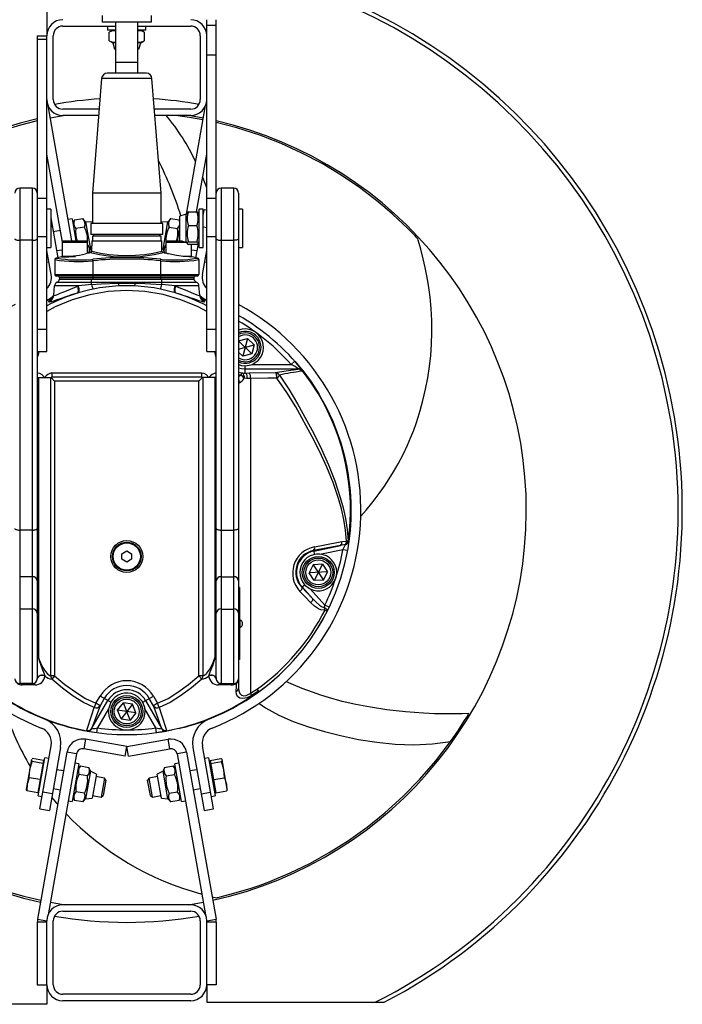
# Model space of a CAD drawing. Extents: x -348 to 349, y -325 to 621.
# Tile 2 of 3: x -66 to 349, y -325 to 291. Entities that reach past the tile are written whole.
import ezdxf

# ---------------------------------------------------------------- set-up
doc = ezdxf.new("R2010")
doc.units = 0
doc.layers.get('0').update_dxf_attribs({"linetype": 'CONTINUOUS'})

msp = doc.modelspace()

# ---------------------------------------------------------------- linework, layer by layer
at = {"color": 7, "linetype": 'CONTINUOUS'}
for p, q in [((-48.81, 329.06), (-48.81, 281.17)), ((-14.17, 293.52), (-14.17, 289.32)), ((16.45, 293.52), (16.45, 289.32)), ((51.19, 83.22), (51.19, 290.82)), ((57.19, -121.69), (57.19, 290.82)), ((-38.81, 286.82), (-5.81, 286.82)), ((16.45, 289.32), (-14.17, 289.32)), ((-10.81, 286.82), (-10.81, 284.32)), ((-5.81, 284.32), (-10.81, 284.32)), ((-7.51, 284.32), (-9.78, 283.01)), ((-5.81, 289.32), (-5.81, 257.31)), ((8.19, 257.31), (8.19, 289.32)), ((8.19, 286.82), (41.19, 286.82)), ((13.19, 284.32), (8.19, 284.32)), ((12.16, 283.01), (9.89, 284.32)), ((13.19, 284.32), (13.19, 286.82)), ((51.19, 287.29), (57.19, 287.29)), ((-54.81, 280.82), (-54.81, -121.69)), ((-54.81, 280.82), (-48.81, 280.82)), ((-54.81, 278.64), (-48.81, 278.64)), ((-48.81, 83.22), (-48.81, 280.82)), ((-44.81, 240.82), (-44.81, 280.82)), ((-9.78, 277.63), (-9.78, 283.01)), ((-9.78, 277.63), (-7.51, 276.32)), ((9.89, 276.32), (12.16, 277.63)), ((12.16, 283.01), (12.16, 277.63)), ((47.19, 280.82), (47.19, 240.82)), ((-7.51, 276.32), (-6.44, 272.32)), ((-5.81, 276.32), (-7.51, 276.32)), ((-5.81, 272.32), (-6.44, 272.32)), ((9.89, 276.32), (8.19, 276.32)), ((8.82, 272.32), (8.19, 272.32)), ((8.82, 272.32), (9.89, 276.32)), ((57.19, 268.58), (51.19, 268.58)), ((-5.81, 264.31), (8.19, 264.31)), ((-14.56, 254.09), (-20.31, 182.31)), ((13.46, 257.31), (-11.08, 257.31)), ((22.69, 182.31), (16.95, 254.09)), ((-33.12, 152.31), (-48.06, 237.03)), ((-16.11, 234.82), (-38.81, 234.82)), ((41.19, 234.82), (18.49, 234.82)), ((38.46, 169.07), (50.45, 237.03)), ((-16.43, 230.82), (-38.81, 230.82)), ((41.19, 230.82), (18.81, 230.82)), ((-39.08, 151.54), (-48.81, 206.71)), ((44.82, 170.55), (51.19, 206.71)), ((-57.81, 185.31), (-65.81, 185.31)), ((-65.81, 185.31), (-65.81, -124.69)), ((-57.81, -124.69), (-57.81, 185.31)), ((68.19, 185.31), (60.19, 185.31)), ((60.19, 185.31), (60.19, -124.69)), ((68.19, -124.69), (68.19, 185.31)), ((-54.81, 179.01), (-48.81, 179.01)), ((-20.31, 182.31), (-20.31, 163.31)), ((22.69, 182.31), (-20.31, 182.31)), ((22.69, 163.31), (22.69, 182.31)), ((51.19, 179.01), (57.19, 179.01)), ((71.19, 182.31), (71.19, -127.49)), ((-46.31, 172.31), (-48.81, 172.31)), ((-46.31, 172.31), (-46.31, 148.31)), ((-46.31, 166.81), (-41.9, 141.84)), ((38.43, 169.01), (34.43, 167.94)), ((34.43, 152.68), (34.43, 167.94)), ((38.97, 169.95), (38.43, 169.01)), ((38.43, 151.61), (38.43, 169.01)), ((39.74, 170.55), (45.12, 170.55)), ((46.43, 169.01), (45.89, 169.95)), ((48.93, 172.31), (46.43, 172.31)), ((46.43, 148.31), (46.43, 172.31)), ((48.93, 148.31), (48.93, 172.31)), ((48.93, 168.15), (49.58, 171.86)), ((51.19, 171.58), (49.58, 171.86)), ((73.69, 172.31), (71.19, 172.31)), ((73.69, 172.31), (73.69, 148.31)), ((-45.34, 161.31), (-46.31, 161.14)), ((-33.04, 166.24), (-35.5, 165.8)), ((-33.04, 166.24), (-30.58, 152.31)), ((-31.57, 165.45), (-32.47, 162.99)), ((-31.57, 165.45), (-26.27, 166.38)), ((-25.32, 160.98), (-30.62, 160.05)), ((-24.59, 164.37), (-26.27, 166.38)), ((-20.46, 164.01), (-24.59, 164.37)), ((-24.59, 164.37), (-21.57, 147.24)), ((-21.31, 163.31), (-21.31, 156.31)), ((23.69, 163.31), (-21.31, 163.31)), ((-20.46, 164.01), (-20.34, 163.31)), ((22.72, 163.31), (22.85, 164.01)), ((26.97, 164.37), (22.85, 164.01)), ((23.69, 156.31), (23.69, 163.31)), ((23.95, 147.24), (26.97, 164.37)), ((28.66, 166.38), (26.97, 164.37)), ((27.71, 160.98), (33, 160.05)), ((28.66, 166.38), (33.96, 165.45)), ((32.97, 152.31), (34.43, 160.59)), ((34.43, 164.15), (33.95, 165.45)), ((39.74, 162.02), (45.12, 162.02)), ((48.93, 161.09), (51.19, 160.7)), ((-54.81, 155.14), (-48.81, 155.14)), ((-40.37, 158.85), (-44.77, 158.08)), ((23.69, 156.31), (-21.31, 156.31)), ((-20.31, 155.31), (-20.31, 152.31)), ((22.69, 155.31), (-20.31, 155.31)), ((-19.56, 156.31), (-19.56, 155.31)), ((21.94, 155.31), (21.94, 156.31)), ((22.69, 152.31), (22.69, 155.31)), ((51.19, 155.14), (57.19, 155.14)), ((-57.81, 152.74), (-65.81, 152.74)), ((-48.81, 148.31), (-46.31, 148.31)), ((-38.31, 152.31), (-39.31, 151.31)), ((-39.31, 151.31), (-39.31, 142.71)), ((-23.31, 151.31), (-39.31, 151.31)), ((-38.31, 152.31), (-24.31, 152.31)), ((-23.31, 151.31), (-24.31, 152.31)), ((-23.31, 144.61), (-23.31, 151.31)), ((-20.69, 152.31), (-20.8, 146.02)), ((-20.69, 152.31), (23.08, 152.31)), ((23.19, 146.02), (23.08, 152.31)), ((26.69, 152.31), (25.69, 151.31)), ((25.69, 151.31), (25.69, 144.61)), ((38.6, 151.31), (25.69, 151.31)), ((26.69, 152.31), (35.82, 152.31)), ((34.43, 152.68), (38.43, 151.61)), ((35.51, 152.31), (35.52, 152.39)), ((38.43, 151.61), (38.97, 150.67)), ((39.74, 151.78), (45.12, 151.78)), ((45.12, 150.07), (39.74, 150.07)), ((41.69, 142.71), (41.69, 150.07)), ((45.83, 150.6), (44.29, 141.84)), ((45.88, 150.66), (46.43, 151.61)), ((46.43, 148.31), (48.93, 148.31)), ((60.19, 152.74), (68.19, 152.74)), ((71.19, 148.31), (73.69, 148.31)), ((-46.13, 131.23), (-48.81, 146.44)), ((-42.68, 146.26), (-39.31, 146.85)), ((-22.46, 144.78), (-21.57, 147.24)), ((-21.57, 147.24), (-20.77, 147.61)), ((23.16, 147.61), (23.95, 147.24)), ((23.95, 147.24), (24.85, 144.78)), ((25.58, 144.65), (24.85, 144.78)), ((41.69, 146.85), (45.07, 146.26)), ((48.51, 131.23), (51.19, 146.44)), ((-48.81, 139.08), (-47.55, 139.31)), ((-43.81, 140.62), (-43.81, 131.31)), ((-20.01, 139.93), (-20.1, 140.86)), ((-20.01, 139.93), (-20.01, 128.31)), ((22.39, 139.93), (22.49, 140.86)), ((22.39, 139.93), (22.39, 128.31)), ((46.19, 140.62), (46.19, 131.31)), ((49.94, 139.31), (51.19, 139.08)), ((-43.81, 131.31), (46.19, 131.31)), ((45.19, 130.31), (-42.81, 130.31)), ((-44.5, 118.35), (-43.99, 124.18)), ((-28.95, 124.18), (-43.99, 124.18)), ((-42.32, 126.61), (-4.11, 126.61)), ((43.19, 129.31), (-40.81, 129.31)), ((-40.81, 129.31), (-40.81, 128.31)), ((-40.81, 128.31), (43.19, 128.31)), ((-29.37, 124.03), (-28.95, 124.18)), ((-20.81, 125.05), (-20.81, 128.31)), ((-4.11, 126.61), (-4.11, 125.89)), ((6.5, 126.61), (44.71, 126.61)), ((6.5, 126.61), (6.5, 125.89)), ((23.19, 125.05), (23.19, 128.31)), ((31.34, 124.18), (31.76, 124.03)), ((46.38, 124.18), (31.34, 124.18)), ((43.19, 129.31), (43.19, 128.31)), ((46.89, 118.35), (46.38, 124.18)), ((-29.26, 119.83), (-29.75, 119.68)), ((32.14, 119.68), (31.65, 119.83)), ((46.92, 118.19), (46.87, 118.62)), ((-48.81, 114.99), (-45.37, 116.25)), ((-47.5, 114.21), (-47.52, 114.46)), ((-46.88, 115.83), (-45.46, 116.34)), ((47.72, 116.26), (51.19, 114.99)), ((49.91, 114.46), (49.89, 114.21)), ((-54.81, 97.17), (-48.81, 97.17)), ((51.19, 97.17), (57.19, 97.17)), ((71.19, 89.82), (76.73, 91.33)), ((71.19, 89.78), (79.35, 81.68)), ((71.19, 84.64), (80.83, 87.26)), ((76.73, 91.33), (73.78, 80.16)), ((80.83, 87.26), (76.73, 91.33)), ((80.83, 87.26), (79.35, 81.68)), ((-54.81, 83.22), (-48.81, 83.22)), ((51.19, 83.22), (57.19, 83.22)), ((71.19, 82.73), (73.78, 80.16)), ((79.35, 81.68), (73.78, 80.16)), ((75.25, 69.66), (75.25, 74.25)), ((79.59, 75.09), (104.02, 75.09)), ((106.26, 77.08), (104.02, 75.09)), ((-45.64, 69.81), (-45.64, 67.21)), ((-45.64, 69.81), (48.03, 69.81)), ((48.03, 69.81), (48.03, 67.21)), ((73.12, 69.71), (73.13, 69.71)), ((108.52, 72.1), (75.25, 72.1)), ((75.25, 69.66), (77.83, 69.72)), ((77.83, 69.72), (94.14, 69.98)), ((108.52, 72.1), (108.9, 72.19)), ((111.13, 71.05), (110.75, 70.85)), ((111.13, 71.04), (111.13, 71.05)), ((111.14, 71.28), (111.25, 71.14)), ((-54.81, 66.85), (-54.55, 66.85)), ((-54.14, 63.81), (-54.81, 63.81)), ((-54.55, 66.85), (-54.13, 66.81)), ((-54.14, 63.81), (-54.14, -107.99)), ((-54.13, 66.81), (-46.32, 66.81)), ((-54.13, 66.81), (-54.13, -108.07)), ((-46.32, 66.81), (-46.18, 66.82)), ((-46.32, -119.97), (-46.32, 66.81)), ((-43.98, 64.61), (-46.18, 66.82)), ((-45.64, 67.21), (48.03, 67.21)), ((-43.98, 64.61), (-43.98, -119.97)), ((46.37, 64.61), (-43.98, 64.61)), ((46.37, 64.61), (48.57, 66.82)), ((46.37, -119.97), (46.37, 64.61)), ((48.57, 66.82), (48.71, 66.81)), ((48.71, 66.81), (48.71, -119.97)), ((56.51, 66.81), (48.71, 66.81)), ((56.51, 66.81), (56.94, 66.85)), ((56.51, -108.07), (56.51, 66.81)), ((57.19, 63.81), (56.52, 63.81)), ((56.52, -107.99), (56.52, 63.81)), ((56.94, 66.85), (57.19, 66.85)), ((71.7, 63.61), (71.19, 63.81)), ((74.65, 66.38), (74.65, 66.38)), ((78.59, 66.24), (76.59, 66.23)), ((78.59, 66.24), (78.59, -130.73)), ((-57.81, -28.62), (-65.81, -28.62)), ((60.19, -28.62), (68.19, -28.62)), ((135.72, -35.89), (138.68, -35.54)), ((139.72, -35.34), (139.75, -35.34)), ((139.83, -35.29), (140.38, -35.36)), ((-1.81, -43.46), (1.19, -41.73)), ((1.19, -41.73), (4.19, -43.46)), ((134.98, -38.21), (118.11, -41.4)), ((118.11, -41.4), (118.64, -43.88)), ((118.19, -41.78), (134.98, -38.21)), ((136.44, -40.96), (123.05, -43.81)), ((137.97, -37.71), (134.98, -38.21)), ((139.39, -41.5), (136.44, -40.96)), ((138, -37.71), (137.97, -37.71)), ((-1.81, -46.92), (-1.81, -43.46)), ((1.19, -48.65), (-1.81, -46.92)), ((4.19, -46.92), (1.19, -48.65)), ((4.19, -43.46), (4.19, -46.92)), ((117.86, -50.3), (115.26, -55.45)), ((126.79, -54.8), (115.26, -55.45)), ((118.42, -60.28), (115.26, -55.45)), ((123.63, -49.97), (117.86, -50.3)), ((117.86, -50.3), (124.19, -59.96)), ((123.63, -49.97), (118.42, -60.28)), ((123.63, -49.97), (126.79, -54.8)), ((124.19, -59.96), (126.79, -54.8)), ((-57.81, -57.84), (-65.81, -57.84)), ((60.19, -57.84), (68.19, -57.84)), ((124.19, -59.96), (118.42, -60.28)), ((71.69, -64.64), (71.19, -64.64)), ((71.69, -67.64), (71.19, -67.64)), ((71.69, -64.64), (71.69, -109.74)), ((110.71, -64.42), (112.48, -62.82)), ((110.71, -64.42), (117.36, -71.46)), ((117.36, -71.46), (110.88, -64.26)), ((116.01, -65.47), (125.17, -75.65)), ((-57.81, -78.04), (-65.81, -78.04)), ((60.19, -78.04), (68.19, -78.04)), ((127.88, -76.95), (125.17, -75.65)), ((71.69, -106.74), (71.19, -106.74)), ((71.69, -109.74), (71.19, -109.74)), ((-50.08, -119.82), (-50.05, -120.03)), ((-43.98, -119.97), (-46.32, -119.97)), ((-43.98, -119.97), (-45.75, -122.03)), ((48.13, -122.03), (46.37, -119.97)), ((48.71, -119.97), (46.37, -119.97)), ((52.43, -120.03), (52.47, -119.82)), ((-57.81, -124.69), (-65.81, -124.69)), ((60.19, -124.69), (68.19, -124.69)), ((78.59, -130.73), (82.91, -128.09)), ((-20.61, -152.65), (-10.63, -135.37)), ((-18.11, -137.06), (-15.51, -132.55)), ((-12.91, -134.05), (-15.52, -138.56)), ((-8.77, -136.44), (-15.51, -132.55)), ((11.15, -136.44), (17.89, -132.55)), ((13.01, -135.37), (22.99, -152.65)), ((17.9, -138.56), (15.3, -134.05)), ((17.89, -132.55), (20.5, -137.06)), ((83.62, -129.47), (79.28, -132.17)), ((-18.11, -137.06), (-19.15, -139.76)), ((-15.52, -138.56), (-18.11, -137.06)), ((-10.2, -140.62), (-17.05, -152.48)), ((-4.51, -141.31), (-0.9, -136.81)), ((-2.42, -146.69), (-4.51, -141.31)), ((6.9, -143.07), (-4.51, -141.31)), ((4.81, -137.69), (-2.42, -146.69)), ((4.81, -137.69), (-0.9, -136.81)), ((3.28, -147.57), (-0.9, -136.81)), ((6.9, -143.07), (4.81, -137.69)), ((19.43, -152.48), (12.58, -140.62)), ((20.5, -137.06), (17.9, -138.56)), ((21.54, -139.76), (20.5, -137.06)), ((-2.42, -146.69), (3.28, -147.57)), ((6.9, -143.07), (3.28, -147.57)), ((-23.74, -154.46), (-35.16, -151.91)), ((-35.13, -151.73), (-23.72, -154.33)), ((-23.72, -154.33), (-23.73, -153.98)), ((-20.61, -152.65), (-20.69, -152.96)), ((-17.44, -155.45), (-17.05, -152.48)), ((19.83, -155.45), (19.43, -152.48)), ((23.08, -152.96), (22.99, -152.65)), ((26.11, -154.33), (37.51, -151.73)), ((26.12, -153.98), (26.11, -154.33)), ((37.55, -151.91), (26.13, -154.46)), ((-24.64, -159.61), (-25.68, -165.52)), ((1.16, -164.16), (-24.64, -159.61)), ((1.22, -164.16), (27.02, -159.61)), ((28.07, -165.52), (27.02, -159.61)), ((-53.11, -203.2), (-46.13, -163.61)), ((-40.22, -164.65), (-47.2, -204.24)), ((0.12, -170.07), (-25.68, -165.52)), ((0.12, -170.07), (1.16, -164.16)), ((2.26, -170.07), (1.22, -164.16)), ((2.26, -170.07), (28.07, -165.52)), ((42.6, -164.65), (49.58, -204.24)), ((55.49, -203.2), (48.51, -163.61)), ((-58.42, -172.31), (-61.72, -191.02)), ((-58.45, -172.45), (-58.27, -172.19)), ((-58.33, -172.15), (-58.42, -172.31)), ((-50.9, -172.82), (-57.76, -171.61)), ((-36.22, -167.72), (-54.66, -272.26)), ((-54.18, -194.89), (-50.01, -171.25)), ((-47.55, -171.69), (-50.01, -171.25)), ((-30.31, -168.76), (-48.06, -269.41)), ((-30.31, -168.76), (-36.22, -167.72)), ((38.61, -167.72), (32.7, -168.76)), ((32.7, -168.76), (50.45, -269.41)), ((38.61, -167.72), (57.04, -272.26)), ((52.4, -171.25), (49.94, -171.69)), ((52.4, -171.25), (56.56, -194.89)), ((53.28, -172.82), (60.14, -171.61)), ((60.63, -172.19), (60.83, -172.45)), ((60.81, -172.31), (60.71, -172.14)), ((64.11, -191.02), (60.81, -172.31)), ((-59.88, -183.63), (-59.51, -178.47)), ((-59.51, -178.47), (-58.09, -173.48)), ((-51.23, -174.69), (-58.09, -173.48)), ((-50.9, -172.82), (-54.48, -193.12)), ((-50.65, -174.88), (-51.18, -174.44)), ((-38.28, -179.41), (-42.68, -178.64)), ((-28.87, -174.98), (-33.04, -198.62)), ((-28.87, -174.98), (-31.33, -174.55)), ((-27.76, -176.22), (-29.44, -178.23)), ((-27.76, -176.22), (-22.46, -177.16)), ((-21.57, -179.62), (-22.46, -177.16)), ((24.85, -177.16), (23.95, -179.62)), ((24.85, -177.16), (30.15, -176.22)), ((31.83, -178.23), (30.15, -176.22)), ((33.72, -174.55), (31.26, -174.98)), ((35.42, -198.62), (31.26, -174.98)), ((45.07, -178.64), (40.67, -179.41)), ((53.57, -174.44), (53.04, -174.88)), ((53.28, -172.82), (56.86, -193.12)), ((53.61, -174.69), (60.47, -173.48)), ((61.89, -178.47), (60.47, -173.48)), ((62.26, -183.63), (61.89, -178.47)), ((-59.88, -183.63), (-61.13, -187.68)), ((-53.02, -184.84), (-59.88, -183.63)), ((-23.41, -182.56), (-28.71, -181.63)), ((-21.57, -179.62), (-24.59, -196.76)), ((-17.81, -181.37), (-21.57, -179.62)), ((-17.81, -181.37), (-20.46, -196.4)), ((-12.72, -183.92), (-18.1, -182.97)), ((-12.72, -183.92), (-14.8, -195.74)), ((-11.85, -185.17), (-12.72, -183.92)), ((15.1, -183.92), (14.23, -185.17)), ((20.48, -182.97), (15.1, -183.92)), ((17.19, -195.74), (15.1, -183.92)), ((23.95, -179.62), (20.2, -181.37)), ((22.85, -196.4), (20.2, -181.37)), ((26.97, -196.76), (23.95, -179.62)), ((25.8, -182.56), (31.1, -181.63)), ((55.4, -184.84), (62.26, -183.63)), ((62.26, -183.63), (63.52, -187.68)), ((-61.72, -191.02), (-61.69, -191.21)), ((-61.13, -187.68), (-61.34, -191.91)), ((-50.81, -189.39), (-50.7, -189.54)), ((-44.77, -190.46), (-40.37, -191.23)), ((-11.85, -185.17), (-13.56, -194.87)), ((15.94, -194.87), (14.23, -185.17)), ((42.75, -191.23), (47.15, -190.46)), ((63.52, -187.68), (63.72, -191.91)), ((64.08, -191.2), (64.11, -191.02)), ((-54.48, -193.12), (-61.34, -191.91)), ((-54.19, -191.5), (-53.54, -191.26)), ((-54.18, -194.89), (-51.72, -195.32)), ((-45.34, -193.69), (-51.25, -192.65)), ((-32.47, -195.37), (-31.57, -197.83)), ((-25.32, -193.36), (-30.62, -192.43)), ((-26.27, -198.76), (-24.59, -196.76)), ((-24.59, -196.76), (-20.46, -196.4)), ((-20.18, -194.79), (-14.8, -195.74)), ((-14.8, -195.74), (-13.56, -194.87)), ((15.94, -194.87), (17.19, -195.74)), ((17.19, -195.74), (22.56, -194.79)), ((22.85, -196.4), (26.97, -196.76)), ((26.97, -196.76), (28.66, -198.76)), ((27.71, -193.36), (33, -192.43)), ((33.95, -197.83), (34.85, -195.37)), ((47.72, -193.69), (53.63, -192.65)), ((54.1, -195.32), (56.56, -194.89)), ((55.92, -191.26), (56.58, -191.5)), ((56.86, -193.12), (63.72, -191.91)), ((-53.11, -203.2), (-47.2, -204.24)), ((-35.5, -198.18), (-33.04, -198.62)), ((-26.27, -198.76), (-31.57, -197.83)), ((33.96, -197.83), (28.66, -198.76)), ((35.42, -198.62), (37.89, -198.18)), ((49.58, -204.24), (55.49, -203.2)), ((41.19, -263.2), (-38.81, -263.2)), ((-38.81, -267.2), (41.19, -267.2)), ((-48.81, -274), (-54.81, -274)), ((-54.81, -274), (-54.81, -313.2)), ((-48.81, -313.2), (-48.81, -273.2)), ((-44.81, -313.2), (-44.81, -273.2)), ((47.19, -273.2), (47.19, -313.2)), ((51.19, -313.2), (51.19, -273.2)), ((57.19, -274), (51.19, -274)), ((57.19, -274), (57.19, -313.2)), ((-54.81, -313.2), (-48.81, -313.2)), ((-48.81, -313.38), (-48.81, -325.47)), ((57.19, -313.2), (51.19, -313.2)), ((51.19, -313.38), (51.19, -324.19)), ((41.19, -319.2), (-38.81, -319.2)), ((-48.81, -325.47), (-160.19, -325.47)), ((41.19, -323.2), (-38.81, -323.2)), ((51.19, -324.19), (162.32, -324.19))]:
    msp.add_line(p, q, dxfattribs=at)
at = {"color": 8, "linetype": 'CONTINUOUS'}
for p, q in [((16.95, 254.09), (-14.56, 254.09)), ((-39.31, 142.71), (-34.09, 142.71)), ((-21.61, 145.04), (-21.55, 145.06)), ((23.99, 145.04), (23.94, 145.06)), ((36.49, 142.71), (41.69, 142.71)), ((-20.89, 140.8), (-20.1, 140.86)), ((22.49, 140.86), (23.17, 140.81)), ((71.19, 70.13), (73.13, 69.71)), ((72.6, 68.29), (71.19, 68.44)), ((71.96, -84.77), (71.96, -89.62)), ((-54.66, -272.26), (-48.81, -273.29)), ((51.19, -273.29), (57.04, -272.26))]:
    msp.add_line(p, q, dxfattribs=at)
at = {"color": 7, "linetype": 'CONTINUOUS', "flags": 128}
for points in [[(-37.35, 230.82), (-40.93, 230.23), (-46.68, 229.18)], [(48.87, 228.08), (40.39, 229.7), (31.68, 230.82)], [(49.06, 229.18), (43.32, 230.23), (39.74, 230.82)], [(183.26, 153.67), (183.26, 153.67), (183.23, 153.7), (183.16, 153.78), (183.03, 153.92), (182.73, 154.24), (181.59, 155.44), (177.02, 160.12), (167.55, 169.08), (162.65, 173.37), (157.68, 177.49), (146.73, 185.85), (135.31, 193.6), (123.46, 200.73), (110.83, 207.37), (97.82, 213.29), (84.53, 218.45), (70.03, 223.1), (57.19, 226.38)], [(51.19, 185.6), (48.79, 191.98), (48.65, 192.29)], [(39.74, 170.55), (39.09, 170.1), (39.02, 169.93)], [(45.85, 169.93), (45.71, 170.15), (45.12, 170.55)], [(-68.81, 153.64), (-68.75, 153.47), (-68.58, 153.3), (-68.3, 153.14), (-67.93, 153), (-67.47, 152.89), (-66.96, 152.8), (-66.39, 152.75), (-65.81, 152.74)], [(-57.81, 152.74), (-57.22, 152.75), (-56.66, 152.8), (-56.14, 152.89), (-55.69, 153), (-55.31, 153.14), (-55.04, 153.3), (-54.86, 153.47), (-54.81, 153.64)], [(39.74, 151.78), (39.09, 151.33), (38.9, 150.86), (39.15, 150.47), (39.74, 150.07)], [(45.12, 150.07), (45.76, 150.52), (45.96, 150.99), (45.71, 151.38), (45.12, 151.78)], [(57.19, 153.64), (57.25, 153.47), (57.42, 153.3), (57.7, 153.14), (58.07, 153), (58.53, 152.89), (59.04, 152.8), (59.61, 152.75), (60.19, 152.74)], [(71.19, 153.64), (71.14, 153.47), (70.96, 153.3), (70.69, 153.14), (70.31, 153), (69.86, 152.89), (69.34, 152.8), (68.78, 152.75), (68.19, 152.74)], [(147.63, -19.93), (150.93, -16.1), (155.33, -10.66), (159.11, -5.68), (162.4, -1.05), (165.44, 3.53), (168.1, 7.82), (171.03, 12.9), (174.11, 18.77), (176.78, 24.41), (178.98, 29.54), (180.72, 33.99), (182.2, 38.07), (183.55, 42.11), (184.83, 46.29), (186.54, 52.49), (188.18, 59.47), (189.57, 66.64), (190.64, 73.67), (191.43, 80.71), (191.93, 87.81), (192.14, 95.05), (192.04, 102.45), (191.62, 110.02), (190.94, 117.07), (190.33, 121.83), (189.7, 125.96), (188.93, 130.48), (187.92, 135.62), (186.67, 141.21), (185.16, 147.11), (183.49, 152.91), (183.25, 153.67)], [(-21.61, 145.04), (-22.69, 144.76), (-24.58, 144.3)], [(-22.53, 144.86), (-22.95, 144.82), (-23.31, 144.77)], [(-21.57, 145.06), (-21.57, 145.06), (-21.6, 145.05), (-21.72, 145.02)], [(24.08, 145.03), (23.99, 145.05), (23.95, 145.06)], [(26.97, 144.3), (24.95, 144.79), (23.99, 145.04)], [(42.03, 142.3), (42.05, 142.3), (41.55, 142.31), (40.11, 142.39), (37.89, 142.55), (35.18, 142.84), (32.27, 143.26), (29.42, 143.77), (27.2, 144.24), (26.97, 144.3)], [(-44.5, 118.35), (-44.26, 118.21), (-43.46, 118.37), (-42.18, 118.82), (-40.39, 119.55), (-38.17, 120.5), (-35.54, 121.62), (-32.61, 122.81), (-29.37, 124.03)], [(-29.75, 119.68), (-29.51, 119.85), (-29.32, 120.15), (-29.18, 120.58), (-29.09, 121.12), (-29.07, 121.75), (-29.12, 122.46), (-29.22, 123.23), (-29.37, 124.03)], [(-29.26, 119.83), (-29.04, 120.01), (-28.86, 120.32), (-28.74, 120.75), (-28.67, 121.28), (-28.65, 121.91), (-28.7, 122.62), (-28.8, 123.38), (-28.95, 124.18)], [(-20.81, 125.05), (-14.83, 125.48), (-4.11, 125.89)], [(-4.11, 126.61), (-1.14, 126.61), (6.5, 126.61)], [(-4.11, 125.89), (1.8, 125.94), (6.5, 125.89)], [(6.26, 124.19), (0.26, 124.31), (-3.87, 124.19)], [(6.5, 125.89), (12.49, 125.71), (23.19, 125.05)], [(31.65, 119.83), (31.42, 120.01), (31.25, 120.32), (31.12, 120.75), (31.05, 121.28), (31.04, 121.91), (31.08, 122.62), (31.18, 123.38), (31.34, 124.18)], [(32.14, 119.68), (31.9, 119.85), (31.7, 120.15), (31.56, 120.58), (31.48, 121.12), (31.46, 121.75), (31.5, 122.46), (31.6, 123.23), (31.76, 124.03)], [(31.76, 124.03), (35.36, 122.66), (38.72, 121.28), (41.55, 120.07), (43.95, 119.06), (45.55, 118.46), (46.57, 118.21), (46.89, 118.35)], [(-29.75, 119.68), (-33.49, 118.52), (-36.91, 117.38), (-39.96, 116.31), (-42.57, 115.39), (-44.65, 114.69), (-46.2, 114.24), (-47.16, 114.08), (-47.5, 114.21)], [(-19.83, 122.14), (-21.85, 121.7), (-29.26, 119.83)], [(31.65, 119.83), (29.74, 120.36), (22.22, 122.14)], [(48.4, 115.52), (48.41, 115.51), (48.28, 115.62), (48.03, 115.87), (47.69, 116.29), (47.31, 116.93), (47.17, 117.33)], [(71.19, 74.99), (73.01, 74.47), (75.25, 74.25)], [(75.25, 74.25), (79.01, 74.88), (79.59, 75.09)], [(106.26, 77.08), (110.57, 72), (112.69, 69.3)], [(-54.81, 69.81), (-54.59, 69.8), (-53.46, 69.56), (-52.03, 68.73), (-50.23, 66.82), (-50.22, 66.81)], [(48.03, 69.81), (48.24, 69.8), (49.38, 69.56), (50.81, 68.73), (52.6, 66.82), (52.61, 66.81)], [(73.13, 69.71), (74.85, 69.66), (75.25, 69.66)], [(76.59, 66.23), (76.6, 66.85), (76.55, 67.46), (76.44, 68.04), (76.27, 68.57), (76.06, 69.01), (75.81, 69.35), (75.54, 69.57), (75.25, 69.66)], [(94.14, 69.98), (100.96, 71.04), (108.52, 72.1)], [(95.05, 66.51), (95.06, 67.13), (95.03, 67.74), (94.95, 68.33), (94.84, 68.86), (94.69, 69.31), (94.52, 69.65), (94.33, 69.88), (94.14, 69.98)], [(96.66, 68.4), (102.61, 59.56), (108.09, 50.45), (118.23, 31.72), (122.99, 22.08), (127.39, 12.27), (131.38, 2.19), (134.79, -8.15), (136.55, -14.71), (137.97, -21.39), (139.04, -28.27), (139.66, -35.27)], [(121.11, 56.57), (116.36, 63.95), (111.13, 71.04)], [(111.25, 71.14), (116.5, 64.09), (121.31, 56.7)], [(-54.55, 66.85), (-54.25, 65.45), (-54.14, 63.81)], [(-46.18, 66.82), (-45.65, 67.21), (-45.64, 67.21)], [(48.03, 67.21), (48.03, 67.21), (48.57, 66.82)], [(56.52, 63.81), (56.64, 65.45), (56.94, 66.85)], [(76.59, 66.23), (76.22, 66.24), (74.65, 66.38)], [(95.05, 66.51), (89.54, 66.41), (78.59, 66.24)], [(138.68, -35.54), (138.04, -28.73), (136.97, -22.04), (135.5, -15.37), (133.69, -8.82), (130.33, 1.1), (126.41, 10.78), (122.02, 20.32), (117.29, 29.7), (106.92, 48.4), (101.28, 57.57), (95.16, 66.46)], [(-68.81, -27.71), (-68.75, -27.89), (-68.58, -28.06), (-68.3, -28.21), (-67.93, -28.35), (-67.47, -28.46), (-66.96, -28.55), (-66.39, -28.6), (-65.81, -28.62)], [(-57.81, -28.62), (-57.22, -28.6), (-56.66, -28.55), (-56.14, -28.46), (-55.69, -28.35), (-55.31, -28.21), (-55.04, -28.06), (-54.86, -27.89), (-54.81, -27.71)], [(57.19, -27.71), (57.25, -27.89), (57.42, -28.06), (57.7, -28.21), (58.07, -28.35), (58.53, -28.46), (59.04, -28.55), (59.61, -28.6), (60.19, -28.62)], [(71.19, -27.71), (71.14, -27.89), (70.96, -28.06), (70.69, -28.21), (70.31, -28.35), (69.86, -28.46), (69.34, -28.55), (68.78, -28.6), (68.19, -28.62)], [(118.67, -39.1), (124.14, -38.06), (135.72, -35.89)], [(110.71, -64.42), (110.8, -64.63), (110.82, -64.89), (110.77, -65.2), (110.65, -65.54), (110.47, -65.92), (110.22, -66.31), (109.92, -66.7), (109.58, -67.08)], [(116.3, -74.12), (112.55, -70.19), (109.58, -67.08)], [(112.48, -62.82), (115.46, -65.19), (116.01, -65.47)], [(117.36, -71.46), (117.46, -71.67), (117.49, -71.93), (117.45, -72.24), (117.34, -72.59), (117.16, -72.96), (116.92, -73.35), (116.64, -73.74), (116.3, -74.12)], [(117.36, -71.46), (119.47, -73.61), (121.74, -75.56), (123.01, -76.44), (124.59, -77.17), (124.91, -77.22)], [(125.25, -78.71), (124.76, -78.79), (122.65, -78.53), (121.1, -77.88), (118.56, -76.21), (116.3, -74.12)], [(124.91, -77.22), (125.13, -75.91), (125.17, -75.65)], [(126.67, -79.41), (126.72, -79.2), (126.68, -78.96), (126.57, -78.69), (126.36, -78.4), (126.09, -78.1), (125.75, -77.79), (125.35, -77.5), (124.91, -77.22)], [(127.88, -76.95), (127.68, -77.36), (126.67, -79.41)], [(-54.22, -107.71), (-53.76, -109.63), (-51.56, -116.03), (-50.46, -118.66), (-50.15, -119.55), (-50.08, -119.82)], [(-54.13, -108.07), (-54.13, -108.05), (-54.14, -107.99)], [(-54.13, -108.07), (-53.78, -109.16), (-52.76, -111.81), (-51.47, -114.42), (-49.89, -116.9), (-48.37, -118.67), (-47.22, -119.6), (-46.52, -119.93), (-46.32, -119.97)], [(48.71, -119.97), (48.94, -119.92), (49.82, -119.46), (50.84, -118.59), (51.2, -118.21), (53.16, -115.6), (54.3, -113.6), (55.26, -111.53), (56.51, -108.07)], [(52.47, -119.82), (52.66, -119.18), (53.36, -117.4), (54.94, -113.47), (56.19, -109.44), (56.61, -107.71)], [(56.52, -107.99), (56.52, -108.05), (56.51, -108.07)], [(-54.81, -121.69), (-54.7, -121.07), (-54.37, -120.5), (-53.86, -120.02), (-53.19, -119.66), (-52.42, -119.45), (-51.6, -119.41), (-50.8, -119.53), (-50.08, -119.82)], [(-19.15, -139.76), (-25.93, -136.59), (-32.35, -132.5), (-39.03, -127.56), (-45.75, -122.03)], [(-43.98, -119.97), (-37.5, -125.24), (-30.75, -130.18), (-24.69, -134), (-18.11, -137.06)], [(20.5, -137.06), (27, -134.05), (33.17, -130.15), (39.89, -125.24), (46.37, -119.97)], [(48.13, -122.03), (41.6, -127.42), (34.78, -132.47), (28.44, -136.52), (21.54, -139.76)], [(52.47, -119.82), (53.19, -119.53), (53.99, -119.41), (54.81, -119.45), (55.57, -119.66), (56.24, -120.02), (56.76, -120.5), (57.08, -121.07), (57.19, -121.69)], [(-56.21, -125.55), (-60.13, -125.56), (-64.23, -125.58)], [(66.61, -125.58), (62.63, -125.57), (58.59, -125.55)], [(69.69, -129.66), (69.76, -126.28), (69.79, -124.69)], [(69.79, -124.69), (69.77, -124.6), (69.75, -124.52), (69.74, -124.44), (69.74, -124.38), (69.74, -124.33), (69.75, -124.28), (69.77, -124.25), (69.79, -124.23)], [(71.19, -127.49), (71.34, -129.28), (71.9, -130.87), (73.01, -132.02), (74.44, -132.4), (75.91, -132.17), (76.29, -132.04), (78.04, -131.12), (78.59, -130.73)], [(215.21, -143.4), (211.09, -143.58), (206.65, -143.68), (203.09, -143.71), (200.07, -143.7), (196.94, -143.66), (193.69, -143.57), (190.33, -143.44), (186.85, -143.26), (175.55, -142.41), (163.97, -141.1), (153.74, -139.58), (144.48, -137.82), (135.98, -135.85), (127.5, -133.51), (122.58, -131.96), (117.38, -130.17), (110.93, -127.74), (105.53, -125.51), (101.12, -123.56), (100.86, -123.43)], [(79.28, -132.17), (78.56, -132.58), (76.25, -133.59), (73.84, -134.07), (71.97, -133.82), (70.54, -132.81), (69.86, -131.39), (69.69, -129.66)], [(-23.73, -153.98), (-20.57, -144.26), (-19.15, -139.76)], [(-15.52, -138.56), (-17.1, -143.01), (-20.61, -152.65)], [(-8.77, -136.44), (-10.1, -140.01), (-10.2, -140.62)], [(22.99, -152.65), (19.48, -143.01), (17.9, -138.56)], [(21.54, -139.76), (22.96, -144.26), (26.12, -153.98)], [(83.74, -137.04), (88.04, -139.92), (96.35, -144.5), (105.38, -148.47), (114.94, -151.86), (124.84, -154.74), (134.86, -157.22), (146.24, -159.62), (157.67, -161.49), (169.19, -162.66), (180.83, -163.01), (192.43, -162.5), (203.84, -160.88)], [(29.46, -153.82), (27.52, -154.2), (26.14, -154.46)], [(-17.44, -155.45), (-21.66, -154.82), (-23.82, -154.45)], [(25.84, -154.51), (20.55, -155.35), (19.83, -155.45)], [(57.26, -258.8), (57.26, -258.8), (57.31, -258.79), (57.4, -258.76), (57.59, -258.72), (58.02, -258.62), (59.63, -258.24), (65.97, -256.62), (78.47, -252.9), (84.62, -250.8), (90.69, -248.55), (103.4, -243.25), (115.82, -237.24), (127.92, -230.53), (139.98, -222.92), (151.62, -214.61), (162.73, -205.68), (174.01, -195.45), (184.56, -184.65), (194.54, -173.09), (203.84, -160.88)], [(-58.09, -173.48), (-58.11, -173.45), (-58.45, -172.45)], [(-58.08, -171.9), (-58.01, -171.8), (-57.76, -171.61)], [(60.14, -171.61), (60.17, -171.63), (60.41, -171.92)], [(60.83, -172.45), (60.65, -173.21), (60.47, -173.48)], [(-61.34, -191.91), (-61.36, -191.88), (-61.59, -191.19)], [(64.01, -191.19), (63.9, -191.64), (63.72, -191.91)], [(54.55, -258.14), (56.49, -258.62), (57.26, -258.79)], [(-46.68, -261.56), (-45.56, -261.78), (-37.35, -263.2)], [(39.74, -263.2), (47.95, -261.78), (49.06, -261.56)]]:
    msp.add_lwpolyline(points, dxfattribs=at)
at = {"color": 8, "linetype": 'CONTINUOUS', "flags": 128}
for points in [[(-43.02, 141.6), (-42.84, 141.57), (-42.66, 141.54)], [(44.83, 141.5), (45.23, 141.57), (45.4, 141.6)], [(51.19, 108.14), (45.76, 111.15), (35.08, 115.56), (23.94, 118.75), (12.56, 120.68), (1.04, 121.3), (-10.52, 120.63), (-21.89, 118.69), (-32.97, 115.46), (-43.66, 111.01), (-48.81, 108.15)], [(-47.52, 114.46), (-47.52, 114.48), (-47.11, 114.95), (-46.06, 115.6)], [(49.89, 114.21), (49.45, 114.08), (48.25, 114.33), (46.34, 114.92), (43.72, 115.82)], [(-53.91, 83.22), (-54.32, 81.08), (-54.81, 79.46)], [(57.19, 79.46), (56.71, 81.08), (56.3, 83.22)], [(75.25, 72.1), (72.88, 72.3), (71.19, 72.71)], [(71.19, 67.59), (72.42, 68.19), (72.6, 68.29)], [(-54.55, 66.85), (-54.76, 66.63), (-54.81, 66.57)], [(57.19, 66.57), (57.15, 66.63), (56.94, 66.85)]]:
    msp.add_lwpolyline(points, dxfattribs=at)
at = {"color": 7, "linetype": 'CONTINUOUS'}
for centre, radius in [((1.19, -45.19), 10), ((1.19, -45.19), 9), ((1.19, -45.19), 8.5), ((121.03, -55.13), 10), ((121.03, -55.13), 9), ((121.03, -55.13), 7.8), ((1.19, -142.19), 10), ((1.19, -142.19), 9), ((1.19, -142.19), 7.8)]:
    msp.add_circle(centre, radius, dxfattribs=at)
for centre, radius, start, end in [((1.19, -16.19), 348.85, 98.24052, 242.44406), ((1.19, -16.19), 347.6, 297.61554, 81.72964), ((1.19, -16.19), 346.25, 98.30279, 243.27967), ((1.19, -16.19), 345, 296.77905, 81.66692), ((-38.81, 280.82), 10, 90, 180), ((41.19, 280.82), 10, 0, 90), ((-38.81, 280.82), 6, 90, 180), ((-7.08, 279.02), 4.82, 74.68945, 124.06137), ((9.51, 279.2), 4.64, 55.16503, 106.52453), ((41.19, 280.82), 6, 0, 90), ((-7.13, 281.44), 4.64, 235.16503, 286.52453), ((9.46, 281.62), 4.82, 254.68945, 304.06137), ((-11.08, 253.81), 3.5, 90, 175.42608), ((13.46, 253.81), 3.5, 4.57392, 90), ((-38.81, 240.82), 10, 180, 270), ((-38.81, 240.82), 6, 180, 270), ((1.19, -16.19), 258, 93.72991, 100.08907), ((1.19, -16.19), 258, 79.91093, 86.27009), ((41.19, 240.82), 6, 270, 0), ((41.19, 240.82), 10, 270, 0), ((1.19, -16.19), 251.25, 102.87857, 257.59718), ((-70.4, 148.87), 126.39, 24.86473, 40.4198), ((1.19, -16.19), 250, 102.94408, 257.58516), ((1.19, -16.19), 250, 282.41484, 77.05592), ((-195.59, 94.55), 242.11, 17.68842, 26.50638), ((-65.81, 182.31), 3, 90, 180), ((-57.81, 182.31), 3, 0, 90), ((60.19, 182.31), 3, 90, 180), ((68.19, 182.31), 3, 0, 90), ((50.25, 166.28), 11.34, 157.91537, 202.08463), ((34.61, 166.28), 11.34, 337.91537, 22.08463), ((-27.01, 163.47), 4.97, 156.49907, 223.50093), ((-29.88, 162.96), 4.97, 336.49907, 43.50093), ((-40.6, 152.92), 17.28, 354.93578, 27.81313), ((43.29, 152.73), 17.64, 152.09394, 184.55442), ((32.26, 162.96), 4.97, 136.49907, 203.50093), ((29.4, 163.47), 4.97, 316.49907, 23.50093), ((55.12, 156.9), 16.21, 161.5867, 198.4133), ((29.74, 156.9), 16.21, 341.59037, 18.40963), ((-14.73, 157.62), 16.07, 171.32631, 199.30651), ((17.35, 157.57), 15.85, 340.6039, 8.98363), ((-26.91, 146.75), 4.87, 336.06087, 42.23305), ((29.3, 146.75), 4.87, 137.77775, 203.91296), ((1.19, -63.69), 210, 101.21469, 102.15782), ((-42.25, 219.7), 77.44, 271.92419, 283.18583), ((-38.91, 142.71), 0.4, 180, 231.65371), ((-40.58, 257.61), 115.31, 270.75859, 274.78477), ((-14.17, 116.7), 29.31, 104.58444, 104.93082), ((-21.72, 146.03), 1, 276.47966, 358.96663), ((1.19, 237.67), 95.4, 256.17354, 283.82646), ((-21.8, 146.03), 1, 284.20931, 358.9829), ((1.19, 229.56), 86.37, 255.30528, 284.69472), ((1.19, -63.69), 205.66, 84.05614, 95.94386), ((24.1, 146.03), 1, 181.03337, 263.52034), ((24.19, 146.03), 1, 180.73063, 255.7802), ((20.41, 131.33), 14.18, 74.88717, 75.56601), ((41.29, 142.71), 0.4, 270, 0), ((1.19, -63.69), 210, 77.84695, 78.78564), ((-42.81, 140.63), 1, 102.17231, 180), ((-42.81, 140.62), 1, 155.85777, 179.99999), ((-29.27, 231.09), 91.63, 260.86962, 275.80009), ((-28.9, 225.74), 85.32, 260.72121, 275.38794), ((1.19, -63.69), 204.72, 84.05614, 95.94386), ((31.65, 231.09), 91.63, 264.19983, 279.13045), ((31.27, 226.22), 85.8, 264.58089, 279.09382), ((45.19, 140.63), 1, 360, 77.8502), ((45.19, 140.62), 1, 0.00011, 77.84702), ((-55.97, 129.49), 10, 315.77855, 10), ((-42.81, 131.31), 1, 180, 270), ((-41.81, 129.31), 1, 0, 90), ((44.19, 129.31), 1, 90, 180), ((45.19, 131.31), 1, 270, 0), ((58.36, 129.49), 10, 170, 224.22145), ((-41, 123.92), 3, 116.00355, 175), ((-43.64, 129.31), 3, 296.00355, 340.52878), ((18.69, -282.33), 409.29, 95.53753, 96.68397), ((-7.82, 127.77), 13.27, 191.84358, 205.13406), ((0.98, 23.21), 101.09, 92.75005, 101.87962), ((3.24, 126.06), 7.35, 181.28582, 194.71605), ((-0.85, 126.06), 7.35, 345.28395, 358.71418), ((1.43, 23.37), 100.93, 78.11302, 87.25731), ((10.21, 127.77), 13.27, 334.86594, 348.15642), ((-7.69, -201.89), 328.4, 83.17483, 84.60368), ((46.02, 129.31), 3, 199.47122, 243.99645), ((43.39, 123.92), 3, 5, 63.99645), ((-55.97, 129.49), 16, 296.60941, 316.09039), ((-49.45, 119.06), 4.99, 292.70985, 354.9727), ((-49.47, 118.79), 4.99, 293.28397, 354.97302), ((-48.7, 118.78), 4.19, 315.38021, 355.90608), ((-67.18, -197.34), 332.22, 70.49911, 72.60467), ((51.86, 118.79), 4.99, 185.02698, 246.71603), ((58.36, 129.49), 16, 224.71516, 243.39059), ((1.19, -16.19), 146.5, 118.48352, 248.57512), ((1.19, -16.19), 146.5, 291.42488, 61.45716), ((1.19, -16.19), 140.5, 38.43328, 60.11765), ((1.19, -16.19), 137.5, 41.5962, 59.39671), ((75.25, 85.75), 11.5, 292.12611, 110.6786), ((75.25, 85.75), 10, 246.04029, 113.95971), ((75.25, 85.75), 9, 243.17829, 116.82171), ((75.25, 85.75), 7.8, 238.62524, 121.37476), ((47.87, -24.74), 114.55, 57.8048, 60.64411), ((-44.71, 63.38), 6.49, 98.26459, 148.15723), ((58.13, 63.38), 6.49, 98.26459, 148.15723), ((77.53, 67.28), 5.03, 151.09321, 168.43406), ((68.95, 62.3), 7.01, 35.63503, 58.62699), ((71.92, 67.14), 2.83, 344.43116, 64.80582), ((71.99, 67.18), 2.78, 343.29544, 65.72753), ((74.19, 67.11), 4.48, 348.81598, 35.67215), ((94.05, 67.04), 2.94, 27.4335, 88.40704), ((93.04, 69.65), 3.84, 303.60163, 340.8695), ((158.55, -245.69), 320.12, 98.58639, 101.14691), ((108.42, 69.3), 2.8, 33.54632, 88.01522), ((108.71, 69.09), 3.11, 39.08927, 86.62471), ((109.05, 69.35), 2.84, 42.67894, 93.06728), ((110.9, 71.17), 0.26, 330.33875, 23.32739), ((110.15, 72.3), 1.6, 307.80247, 313.50676), ((69.75, 68.63), 5.38, 291.16906, 335.31481), ((95.06, 66.38), 0.13, 38.49181, 92.03017), ((1.19, -16.19), 140.5, 328.45882, 31.26894), ((119.63, 59.05), 2.89, 300.70762, 305.44326), ((0.28, -15.9), 140.89, 352.08986, 30.95167), ((133.5, -36.46), 2.3, 310.31691, 14.21704), ((136.61, -34.88), 3.14, 295.64328, 351.65216), ((134.97, -35.54), 3.71, 324.07085, 0.0541), ((136.63, -34.87), 3.16, 295.75055, 351.34866), ((137.59, -34.92), 2.82, 278.3978, 351.09442), ((137.75, -30.24), 5.38, 279.99023, 290.80652), ((139.73, -35.26), 0.0781, 185.80114, 262.71478), ((139.77, -35.28), 0.0625, 256.9748, 358.00867), ((121.71, -55.56), 16.73, 100.45325, 223.52775), ((120.66, -54.92), 13.76, 100.67512, 223.6844), ((121.03, -55.13), 13.65, 102, 222), ((116.38, -39.75), 2.38, 316.38167, 15.91288), ((1.19, -16.19), 137.5, 334.37734, 349.62266), ((86.79, -15.1), 55.98, 332.49235, 336.17683), ((121.03, -55.13), 11.5, 244.12611, 222), ((-57.62, -60.66), 2.82, 4.39853, 93.8087), ((60.01, -60.66), 2.82, 86.1913, 175.60147), ((68.38, -60.66), 2.82, 4.39853, 93.8087), ((-57.62, -80.85), 2.82, 4.39853, 93.8087), ((60.01, -80.85), 2.82, 86.1913, 175.60147), ((68.38, -80.85), 2.82, 4.39853, 93.8087), ((2.16, -16.04), 138.12, 305.77839, 333.01655), ((1.17, -16.17), 140.53, 306.0415, 333.25803), ((117.43, -79.68), 7.88, 7.07801, 18.14528), ((148.57, -33.03), 51.29, 242.94683, 244.71852), ((71.89, -84.95), 0.2, 71.1706, 180), ((71.13, -87.19), 2.56, 288.8294, 71.1706), ((71.89, -89.43), 0.2, 180, 288.8294), ((-54.4, -96.73), 10.98, 267.86235, 270.92584), ((-54.62, -107.98), 0.484, 358.35532, 33.83184), ((57, -107.98), 0.48, 146.01112, 181.80171), ((56.79, -97.5), 10.21, 268.95839, 272.25342), ((-65.81, -121.69), 3, 180, 270), ((-57.81, -121.69), 3, 270, 0), ((-56.17, -119.39), 6.16, 269.67654, 354.1179), ((-51.84, -122.47), 3.04, 53.78556, 168.48987), ((-43.65, -111.94), 10.31, 231.63538, 258.24294), ((-42.94, -120.14), 3.38, 177.0436, 213.96252), ((1.19, -142.19), 19.28, 30, 150), ((45.33, -120.14), 3.38, 326.03748, 2.9564), ((46.25, -112.4), 9.82, 281.0829, 309.03878), ((54.22, -122.47), 3.04, 11.51013, 126.21444), ((58.55, -119.4), 6.15, 185.82071, 270.38485), ((60.19, -121.69), 3, 180, 270), ((68.19, -121.69), 3, 270, 0), ((67.41, -121.75), 3.78, 308.96397, 0.8925), ((1.19, -16.19), 140.5, 305.74501, 310.78482), ((-64.26, -119.6), 5.98, 238.32004, 270.34975), ((-65.89, -126.68), 2, 33.60174, 87.70361), ((-57.88, -126.74), 2.05, 35.36055, 88.04873), ((1.19, -142.19), 16.29, 30, 150), ((1.19, -142.19), 13.65, 30, 150), ((60.26, -126.74), 2.05, 91.95127, 144.63945), ((66.65, -119.61), 5.97, 269.61014, 301.72007), ((68.27, -126.68), 2, 92.29639, 146.39826), ((68.72, -127.39), 2.47, 293.05048, 357.62584), ((79.2, -131.24), 4.87, 17.21005, 40.34638), ((72.91, -134.08), 11.66, 23.3, 30.92497), ((1.22, -16.13), 140.56, 233.96628, 254.998), ((1.9, -16.16), 140.53, 233.73195, 254.72421), ((1.19, -142.19), 11.5, 172.12611, 150), ((0.49, -16.17), 140.53, 285.27557, 306.26827), ((1.16, -16.13), 140.56, 285.002, 306.03372), ((68.21, -136.57), 11.91, 21.65875, 29.36074), ((75.5, -135.44), 10.08, 34.01796, 36.31958), ((98.16, -84.09), 182.57, 198.15943, 210.4729), ((-18.05, -136.99), 2.98, 248.22515, 328.17683), ((20.43, -136.99), 2.98, 211.82317, 291.77485), ((-55.97, -161.88), 16, 350, 68.57512), ((58.36, -161.88), 16, 111.42488, 190), ((1.26, -16.23), 248.92, 324.47375, 329.26187), ((-55.97, -161.88), 10, 350, 68.57512), ((1.19, -16.19), 140.5, 254.47253, 259.47427), ((-33.49, -152.19), 1.7, 164.34021, 170.30893), ((-23.26, -151.59), 2.91, 260.352, 331.87199), ((-23.11, -151.11), 2.94, 257.70014, 328.18249), ((-23.3, -151.23), 3.13, 262.1223, 326.3597), ((-26.29, -97.3), 55.94, 275.74296, 279.5085), ((1.19, -16.19), 137.5, 262.37734, 277.62266), ((28.67, -97.3), 55.94, 260.4915, 264.25704), ((25.49, -151.11), 2.94, 211.81751, 282.29986), ((25.68, -151.23), 3.13, 213.6403, 277.8777), ((25.64, -151.59), 2.91, 208.12801, 279.648), ((1.19, -16.19), 140.5, 283.60127, 286.79298), ((35.88, -152.19), 1.7, 9.69107, 15.65979), ((58.36, -161.88), 10, 111.42488, 190), ((-26.37, -169.46), 10, 80, 170), ((-22.4, -154.58), 1.35, 169.16772, 174.75012), ((1.19, -16.19), 140.5, 259.77696, 280.22304), ((24.79, -154.58), 1.35, 5.24988, 10.83228), ((28.76, -169.46), 10, 10, 100), ((-26.37, -169.46), 4, 80, 170), ((28.76, -169.46), 4, 10, 100), ((-24.16, -179.64), 4.97, 136.49907, 203.50093), ((-27.02, -179.14), 4.97, 316.49907, 23.50093), ((29.4, -179.14), 4.97, 156.49907, 223.50093), ((26.54, -179.64), 4.97, 336.49907, 43.50093), ((-12.23, -190.1), 18.53, 152.78572, 187.21428), ((-41.8, -184.89), 18.53, 332.78239, 7.21761), ((44.18, -184.89), 18.53, 172.78239, 207.21761), ((14.62, -190.1), 18.53, 352.78572, 27.21428), ((31.4, -135.1), 98.27, 218.28043, 221.68124), ((-27.01, -195.85), 4.97, 136.49907, 203.50093), ((-29.88, -195.34), 4.97, 316.49907, 23.50093), ((32.26, -195.34), 4.97, 156.49907, 223.50093), ((29.4, -195.85), 4.97, 336.49907, 43.50093), ((95.05, -80.38), 182.22, 223.60809, 255.08976), ((-38.81, -273.2), 10, 90, 180), ((41.19, -273.2), 10, 0, 90), ((-38.81, -273.2), 6, 90, 180), ((1.19, -16.19), 258, 259.91093, 280.08907), ((41.19, -273.2), 6, 0, 90), ((-44.81, -274), 10, 170, 180), ((47.19, -274), 10, 360, 10), ((-38.81, -313.2), 10, 180, 270), ((-38.81, -313.2), 6, 180, 270), ((41.19, -313.2), 10, 270, 0), ((41.19, -313.2), 6, 270, 0)]:
    msp.add_arc(centre, radius, start, end, dxfattribs=at)
at = {"color": 8, "linetype": 'CONTINUOUS'}
for centre, radius, start, end in [((-42.81, 140.62), 1, 102.15303, 155.85772), ((0.4, 20.68), 103.49, 106.93926, 118.39001), ((2.83, 22.85), 101.17, 61.4428, 73.15959), ((51.83, 119.06), 4.99, 189.97516, 247.28797), ((46.8, 112.1), 3.9, 37.16185, 69.98594), ((68.6, 63.81), 3.11, 356.2674, 33.37004)]:
    msp.add_arc(centre, radius, start, end, dxfattribs=at)

doc.saveas('drawing.dxf')
